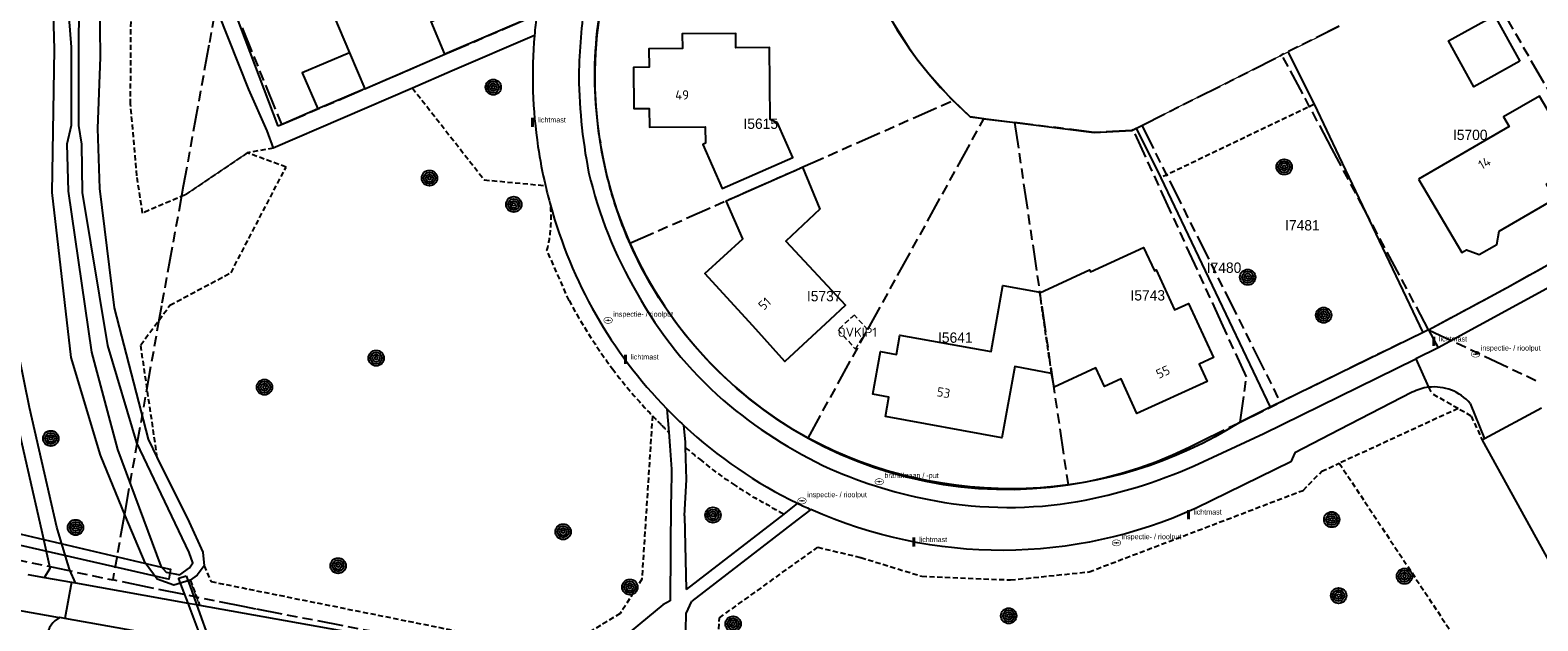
# Model space of a CAD drawing. Extents: x 168491 to 169507, y 481494 to 482503.
# Tile 37 of 108: x 168873 to 169019, y 482075 to 482133. Entities that reach past the tile are written whole.
import ezdxf
from ezdxf.enums import TextEntityAlignment as Align

# ---------------------------------------------------------------- set-up
doc = ezdxf.new("R2010")
doc.units = 0
doc.header["$LTSCALE"] = 0.5
doc.linetypes.add('KAD', pattern=[12, 5, -1, 2, -1, 2, -1])
doc.linetypes.add('STIPPELFIJN', pattern=[1.5, 1, -0.5])
doc.layers.get('0').update_dxf_attribs({"linetype": 'CONTINUOUS'})
for name, color, linetype in [('G01', 3, 'KAD'), ('G_BTD', 3, 'CONTINUOUS'), ('G_GBIP1', 7, 'CONTINUOUS'), ('G_KWDUPM1', 7, 'CONTINUOUS'), ('G_OWT', 7, 'CONTINUOUS'), ('G_PNDMV', 1, 'CONTINUOUS'), ('G_WGD', 2, 'CONTINUOUS'), ('G_WTD', 4, 'CONTINUOUS'), ('LSHD', 7, 'CONTINUOUS'), ('NAR', 7, 'CONTINUOUS'), ('OVKIP1', 7, 'CONTINUOUS'), ('PPAL', 7, 'CONTINUOUS'), ('PPUT', 7, 'CONTINUOUS'), ('PVGO', 7, 'CONTINUOUS'), ('Z01', 2, 'CONTINUOUS')]:
    doc.layers.add(name, color=color, linetype=linetype)
doc.layers.add('OBWVM', color=7, linetype='CONTINUOUS', lineweight=70)
doc.styles.add('ISO', font='isocpeur.ttf', dxfattribs={"height": 1})

# ---------------------------------------------------------------- blocks, each defined once
blk = doc.blocks.new('PAAL')
at = {"linetype": 'ByBlock', "lineweight": -2}
h = blk.add_hatch(color=0, dxfattribs=at)
h.dxf.hatch_style = 1
h.paths.add_polyline_path([(0.15, 0.8), (-0.15, 0.8), (-0.15, -0.1), (0, -0.1, -0.414214), (-0.1, 0, -1), (0.1, 0, -0.414214), (0, -0.1), (0.15, -0.1)])
at = {"linetype": 'ByBlock', "lineweight": -2, "true_color": 0x681648}
h = blk.add_hatch(color=219, dxfattribs=at)
h.dxf.hatch_style = 1
h.paths.add_polyline_path([(-0.1, 0, 1), (0.1, 0, 1)])
at = {"color": 0, "linetype": 'ByBlock', "lineweight": -2}
blk.add_attdef('PAAL', (0.5, 0.35), '', height=0.5, dxfattribs=at)
blk = doc.blocks.new('BOOM')
at = {"color": 0}
for radius in [0.75, 0.55, 0.35, 0.15]:
    blk.add_circle((0, 0), radius, dxfattribs=at)
blk = doc.blocks.new('put')
at = {"linetype": 'ByBlock', "lineweight": -2}
h = blk.add_hatch(color=0, dxfattribs=at)
h.dxf.hatch_style = 1
edge = h.paths.add_edge_path()
edge.add_spline(control_points=[(0.44, 0), (0.44, 0.04), (0.43, 0.09), (0.36, 0.2), (0.28, 0.26), (0.09, 0.32), (-0.02, 0.33), (-0.22, 0.29), (-0.31, 0.24), (-0.42, 0.12), (-0.44, 0.06), (-0.44, -0.06), (-0.42, -0.12), (-0.33, -0.22), (-0.28, -0.26), (-0.1, -0.33), (0.04, -0.33), (0.27, -0.27), (0.37, -0.2), (0.43, -0.08), (0.44, -0.04), (0.44, 0)], knot_values=[0, 0, 0, 0, 0.380029, 0.380029, 1.118666, 1.118666, 1.857303, 1.857303, 2.59594, 2.59594, 3.13294, 3.13294, 3.66994, 3.66994, 4.20694, 4.20694, 5.079565, 5.079565, 5.952189, 5.952189, 6.283185, 6.283185, 6.283185, 6.283185], degree=3, periodic=0)
edge = h.paths.add_edge_path(flags=16)
edge.add_ellipse((0, 0), major_axis=(0.392, 0), ratio=0.689655, start_angle=0, end_angle=360)
h = blk.add_hatch(color=0, dxfattribs=at)
h.dxf.hatch_style = 1
h.paths.add_polyline_path([(-0.1, 0, -0.096396), (-0.09, 0.04), (-0.25, 0.04, 1), (-0.25, -0.04), (-0.09, -0.04, -0.096396)])
at = {"linetype": 'ByBlock', "lineweight": -2, "true_color": 0x681648}
h = blk.add_hatch(color=219, dxfattribs=at)
h.dxf.hatch_style = 1
h.paths.add_polyline_path([(0.1, 0, 1), (-0.1, 0, 1)])
at = {"linetype": 'ByBlock', "lineweight": -2}
h = blk.add_hatch(color=0, dxfattribs=at)
h.dxf.hatch_style = 1
h.paths.add_polyline_path([(0.25, 0.04), (0.09, 0.04, -0.096396), (0.1, 0, -0.096396), (0.09, -0.04), (0.25, -0.04, 1)])
at = {"color": 0, "linetype": 'ByBlock', "lineweight": -2}
blk.add_attdef('PUT', (0.5, 0.35), '', height=0.5, dxfattribs=at)

msp = doc.modelspace()

# ---------------------------------------------------------------- linework, layer by layer
at = {"layer": 'G01'}
for p, q in [((169012.588, 482140.066), (169027.606, 482114.045)), ((168980.86, 482123.372), (168994.446, 482130.218)), ((168931.241, 482111.953), (168962.568, 482125.793)), ((168948.505, 482093.079), (168965.561, 482124.031)), ((168965.561, 482124.031), (168968.53, 482123.661)), ((168968.53, 482123.661), (168973.714, 482088.543)), ((168980.029, 482122.955), (168980.86, 482123.372)), ((168980.86, 482123.372), (168994.289, 482096.538)), ((169008.656, 482103.582), (169000, 482099.338)), ((169008.656, 482103.582), (169019.264, 482098.57)), ((169000, 482099.338), (168994.289, 482096.538)), ((168990.387, 482094.623), (168994.289, 482096.538))]:
    msp.add_line(p, q, dxfattribs=at)
for points in [[(168893.65, 482132.832), (168897.475, 482123.464), (168905.555, 482126.931), (168913.311, 482130.269), (168922.205, 482134.11), (168921.173, 482136.397), (168920.183, 482138.703), (168919.234, 482141.026), (168918.328, 482143.366)], [(168891.725, 482138.474), (168891.44, 482136.819), (168890.431, 482131.154), (168887.95, 482117.48), (168885.836, 482105.904), (168882.272, 482085.9), (168881.115, 482079.332)], [(168928.248, 482133.843), (168928.037, 482132.134), (168927.9, 482130.418), (168927.837, 482128.697), (168927.848, 482126.975), (168927.933, 482125.256), (168928.093, 482123.541), (168928.326, 482121.835), (168928.633, 482120.141), (168929.012, 482118.461), (168929.464, 482116.8), (168929.986, 482115.159), (168930.579, 482113.542), (168931.241, 482111.953)], [(168956.263, 482134.129), (168957.152, 482132.625), (168958.108, 482131.162), (168959.13, 482129.745), (168960.216, 482128.376), (168961.362, 482127.058), (168962.568, 482125.793)], [(169000, 482132.9858), (168994.446, 482130.218)], [(169000, 482119.8072), (168999.282, 482121.153), (168994.446, 482130.218)], [(168965.561, 482124.031), (168964.225, 482124.197), (168962.568, 482125.793)], [(168980.029, 482122.955), (168979.889, 482122.885), (168976.259, 482122.7), (168968.53, 482123.661)], [(168990.387, 482094.623), (168991.006, 482098.996), (168988.745, 482103.931), (168980.029, 482122.955)], [(169008.656, 482103.582), (169000, 482119.8072)], [(168678.505, 482115.656), (168680.176, 482115.421), (168685.101, 482114.339), (168708.078, 482109.988), (168733.577, 482105.202), (168742.614, 482103.713), (168744.826, 482103.439), (168747.262, 482103.279), (168748.01, 482103.226), (168749.182, 482103.143), (168751.108, 482102.778), (168758.012, 482101.701), (168779.358, 482097.953), (168788.04, 482096.582), (168791.925, 482095.969), (168809.387, 482093.323), (168824.071, 482090.81), (168837.299, 482088.428), (168851.241, 482085.642), (168881.115, 482079.332)], [(169008.656, 482103.582), (169016.266, 482107.672), (169023.462, 482111.688), (169027.606, 482114.045)], [(168931.241, 482111.953), (168931.977, 482110.381), (168932.78, 482108.843), (168933.649, 482107.34), (168934.582, 482105.877), (168935.577, 482104.456), (168936.634, 482103.079), (168937.748, 482101.749), (168938.92, 482100.468), (168940.145, 482099.239), (168941.423, 482098.065), (168942.75, 482096.947), (168944.125, 482095.887), (168945.544, 482094.888), (168947.005, 482093.952), (168948.505, 482093.079)], [(168973.714, 482088.543), (168975.452, 482088.841), (168977.175, 482089.215), (168978.879, 482089.664), (168980.562, 482090.188), (168982.221, 482090.786), (168983.852, 482091.456), (168985.451, 482092.198), (168986.614, 482092.769), (168990.387, 482094.623)], [(168948.505, 482093.079), (168950.044, 482092.272), (168951.617, 482091.532), (168953.221, 482090.862), (168954.853, 482090.262), (168956.509, 482089.734), (168958.186, 482089.278), (168959.882, 482088.896), (168961.593, 482088.588), (168963.315, 482088.355), (168965.046, 482088.197), (168966.783, 482088.115), (168968.521, 482088.109), (168970.258, 482088.178), (168971.99, 482088.323), (168973.714, 482088.543)], [(168990.373, 482053.852), (168983.226, 482055.989), (168982.702, 482056.146), (168982.06, 482056.411), (168972.665, 482060.284), (168959.015, 482064.011), (168952.564, 482065.284), (168946.58, 482067.985), (168930.484, 482070.994), (168926.686, 482070.388), (168921.112, 482071.488), (168894.965, 482076.507), (168893.913, 482076.719), (168884.488, 482078.62), (168881.115, 482079.332)]]:
    msp.add_lwpolyline(points, dxfattribs=at)
at = {"layer": 'G_BTD', "linetype": 'STIPPELFIJN', "lineweight": -3, "transparency": 33554687}
for points in [[(168894.151, 482120.717), (168888.076, 482116.617), (168883.999, 482114.884), (168883.448, 482118.499), (168882.836, 482125.443), (168882.91, 482138.891), (168882.595, 482145.753)], [(168910.16, 482127.003), (168917.124, 482118.099), (168923.056, 482117.547)], [(168997.595, 482125.442), (168982.717, 482118.308)], [(168885.432, 482091.173), (168883.817, 482102.098), (168886.659, 482105.955), (168892.573, 482109.106), (168897.906, 482119.339), (168894.151, 482120.717)], [(168896.658, 482121.184), (168894.151, 482120.717)], [(168925.344, 482106.416), (168923.203, 482111.266)], [(169008.658, 482098.001), (169008.914, 482097.429)], [(169011.516, 482095.935), (169008.914, 482097.429)], [(168933.425, 482095.238), (168932.401, 482079.396), (168930.303, 482076.076), (168924.25, 482072.387), (168890.638, 482079.146)], [(169011.516, 482095.935), (169000.004, 482090.632)], [(169012.786, 482095.206), (169011.516, 482095.935)], [(169012.786, 482095.206), (169013.865, 482092.886)], [(169000, 482058.5799), (168983.153, 482061.434), (168944.704, 482068.301), (168942.447, 482069.083), (168939.801, 482073.816), (168939.918, 482075.666), (168949.452, 482082.497), (168953.616, 482081.501), (168959.531, 482079.686), (168968.131, 482079.33), (168975.759, 482080.113), (168996.501, 482088.012), (168998.314, 482089.861)], [(168998.314, 482089.861), (169000.004, 482090.632)], [(169000, 482090.6302), (169000.004, 482090.632)], [(169000.004, 482090.632), (169024.154, 482054.24)], [(168889.966, 482080.702), (168890.638, 482079.146)], [(168888.617, 482079.317), (168889.532, 482076.883)]]:
    msp.add_lwpolyline(points, dxfattribs=at)
at = {"layer": 'G_BTD', "linetype": 'Continuous', "lineweight": 25, "transparency": 33554687}
for points in [[(168997.595, 482125.442), (168995.06, 482130.494)], [(169000, 482120.3932), (168997.595, 482125.442)], [(168980.317, 482123.1), (168982.717, 482118.308)], [(169008.131, 482103.324), (169000, 482120.3932)], [(168982.717, 482118.308), (168993.317, 482096.06)]]:
    msp.add_lwpolyline(points, dxfattribs=at)
at = {"layer": 'G_BTD', "linetype": 'STIPPELFIJN', "lineweight": -3, "transparency": 33554687}
for points in [[(168923.203, 482111.266, 0.09027176), (168923.545, 482115.652)], [(168929.555, 482099.783, -0.03746596), (168925.344, 482106.416)], [(168933.425, 482095.238, -0.02983589), (168929.555, 482099.783)], [(168934.331, 482094.318, -0.00657136), (168933.425, 482095.238)], [(168935.011, 482093.634, -0.00586505), (168934.331, 482094.318)], [(168936.633, 482092.149, 0.01271529), (168938.016, 482091.026)], [(168938.016, 482091.026, 0.0378273), (168941.227, 482088.654)], [(168941.227, 482088.654, 0.03618221), (168944.383, 482086.728)], [(168944.383, 482086.728, 0.0215539), (168946.151, 482085.716)]]:
    msp.add_lwpolyline(points, format="xyb", dxfattribs=at)
at = {"layer": 'G_GBIP1', "linetype": 'Continuous', "lineweight": 25, "transparency": 33554687}
for points in [[(168904.065, 482130.421), (168899.483, 482128.465), (168900.989, 482124.971)], [(168905.552, 482126.938), (168900.989, 482124.971)]]:
    msp.add_lwpolyline(points, dxfattribs=at)
at = {"layer": 'G_KWDUPM1', "linetype": 'Continuous', "lineweight": 25, "transparency": 33554687}
for points in [[(168867.794, 482084.8), (168886.524, 482080.416)], [(168886.362, 482079.447), (168868.049, 482083.606)], [(168886.524, 482080.416), (168886.722, 482080.371), (168886.558, 482079.405), (168886.362, 482079.447)], [(168887.528, 482079.45), (168887.505, 482079.511), (168888.239, 482079.741)], [(168887.887, 482078.488), (168887.528, 482079.45)], [(168888.239, 482079.741), (168888.398, 482079.294)], [(168888.398, 482079.294), (168888.738, 482078.335)], [(168888.412, 482077.083), (168887.887, 482078.488)], [(168888.738, 482078.335), (168889.236, 482076.936)], [(168889.862, 482073.202), (168888.412, 482077.083)], [(168889.236, 482076.936), (168890.61, 482073.068)]]:
    msp.add_lwpolyline(points, dxfattribs=at)
at = {"layer": 'G_OWT', "linetype": 'Continuous', "lineweight": 25, "transparency": 33554687}
for points in [[(168888.617, 482079.317), (168887.04, 482078.807), (168885.427, 482079.407), (168884.24, 482080.98), (168882.299, 482085.589), (168879.926, 482091.435), (168877.09, 482100.896), (168875.242, 482116.867), (168875.464, 482130.749), (168875.237, 482138.959), (168875.079, 482148.199), (168874.723, 482156.869), (168868.163, 482179.065), (168863.591, 482188.989), (168860.681, 482193.441), (168859.635, 482195.392), (168859.958, 482196.904), (168860.682, 482197.687), (168861.842, 482198.366)], [(168879.988, 482146.326), (168879.78, 482138.546), (168879.882, 482130.004), (168879.642, 482123.082), (168879.825, 482117.269), (168881.246, 482105.696), (168884.54, 482092.975), (168885.432, 482091.173)], [(168885.432, 482091.173), (168888.519, 482084.94), (168889.854, 482082.032), (168889.966, 482080.702)], [(168889.966, 482080.702), (168889.291, 482079.776), (168888.617, 482079.317)]]:
    msp.add_lwpolyline(points, dxfattribs=at)
at = {"layer": 'G_PNDMV', "linetype": 'Continuous', "lineweight": 25, "transparency": 33554687}
for points in [[(168913.314, 482130.288), (168911.97, 482133.46), (168916.422, 482135.366), (168913.827, 482141.443)], [(168901.59, 482136.22), (168904.065, 482130.421)], [(169017.52, 482129.603), (169013.062, 482127.127), (169010.594, 482131.569), (169015.051, 482134.045), (169017.52, 482129.603)], [(168945.56, 482123.629), (168944.848, 482123.959), (168944.765, 482130.938), (168941.515, 482130.9), (168941.499, 482132.299), (168936.309, 482132.238), (168936.326, 482130.838), (168933.086, 482130.799), (168933.107, 482129.011), (168931.597, 482129), (168931.627, 482125.012), (168933.122, 482125.02), (168933.149, 482123.223), (168938.531, 482123.256), (168938.555, 482121.654), (168938.31, 482121.536), (168940.185, 482117.25), (168947.04, 482120.259), (168945.56, 482123.629)], [(168904.065, 482130.421), (168905.552, 482126.938)], [(168905.552, 482126.938), (168913.314, 482130.288)], [(169007.696, 482118.177), (169011.875, 482111.049), (169012.341, 482111.31), (169013.553, 482110.866), (169015.26, 482111.848), (169015.5, 482113.143), (169020.913, 482116.268), (169020.088, 482117.697), (169023.331, 482119.575), (169019.425, 482126.224), (169015.921, 482124.209), (169016.477, 482123.262), (169007.696, 482118.177)], [(168950.635, 482104.525), (168946.27, 482100.514), (168943.154, 482103.94), (168938.494, 482109.028), (168942.174, 482112.392), (168940.557, 482116.081), (168947.96, 482119.345), (168949.658, 482115.251), (168946.346, 482112.161), (168952.143, 482105.945), (168950.635, 482104.525)], [(168970.973, 482107.155), (168975.798, 482109.372), (168975.882, 482109.191), (168981.034, 482111.558), (168982.078, 482109.287), (168982.26, 482109.37), (168984.043, 482105.49), (168985.396, 482106.112), (168987.801, 482100.878), (168986.42, 482100.244), (168987.189, 482098.572), (168980.392, 482095.448), (168978.849, 482098.805), (168977.249, 482098.083), (168976.414, 482099.899), (168972.367, 482098.026), (168972.11, 482099.348)], [(168972.11, 482099.348), (168968.567, 482100.005), (168967.307, 482093.115), (168956.001, 482095.163), (168956.341, 482097.043), (168954.791, 482097.318), (168955.527, 482101.454), (168957.082, 482101.177), (168957.413, 482103.038), (168966.264, 482101.464), (168967.402, 482107.864), (168970.963, 482107.23), (168970.973, 482107.155)]]:
    msp.add_lwpolyline(points, dxfattribs=at)
at = {"layer": 'G_PNDMV', "linetype": 'STIPPELFIJN', "lineweight": -3, "transparency": 33554687}
msp.add_lwpolyline([(168972.11, 482099.348), (168970.973, 482107.155)], dxfattribs=at)
at = {"layer": 'G_WGD', "linetype": 'Continuous', "lineweight": 25, "transparency": 33554687}
for points in [[(168876.731, 482080.971), (168875.677, 482084.451), (168873.033, 482096.054), (168871.074, 482105.759), (168869.506, 482114.579), (168868.039, 482125.357), (168866.138, 482138.877), (168864.991, 482148.054), (168863.921, 482154.853), (168862.995, 482160.193), (168860.162, 482171.131), (168859.511, 482173.238), (168859.267, 482173.87), (168858.235, 482176.191), (168856.591, 482179.398), (168853.789, 482183.691), (168851.076, 482187.531), (168849.314, 482190.613), (168847.904, 482193.579), (168846.934, 482195.816), (168846.24, 482197.549)], [(168874.484, 482079.574), (168875.031, 482080.453), (168874.228, 482084.127), (168871.581, 482095.742), (168869.615, 482105.482), (168868.039, 482114.349), (168866.568, 482125.154), (168864.666, 482138.682), (168863.521, 482147.846), (168862.456, 482154.61), (168861.542, 482159.879), (168858.728, 482170.748), (168858.066, 482172.796), (168857.831, 482173.418), (168856.902, 482175.536), (168855.305, 482178.652), (168852.56, 482182.857), (168849.822, 482186.733), (168847.997, 482189.925), (168846.552, 482192.965), (168845.563, 482195.245), (168845.505, 482195.389)], [(168897.157, 482123.32), (168889.087, 482144.593), (168886.414, 482155.294), (168884.181, 482165.13), (168882.739, 482179.061), (168882.233, 482185.444)], [(168883.54, 482161.47), (168884.23, 482158.193), (168885.225, 482153.801), (168887.952, 482143.288), (168889.324, 482139.335), (168894.263, 482126.87), (168896.039, 482122.838)], [(168922.205, 482134.11), (168913.314, 482130.288)], [(168921.988, 482132.101), (168914.015, 482128.665)], [(168914.015, 482128.665), (168910.16, 482127.003)], [(168910.16, 482127.003), (168896.658, 482121.184)], [(168900.989, 482124.971), (168897.157, 482123.32)], [(168928.166, 482123.188), (168928.13, 482123.495)], [(168896.039, 482122.838), (168896.658, 482121.184)], [(168928.328, 482122.002), (168928.351, 482121.848), (168928.375, 482121.694)], [(169008.656, 482103.582), (169016.266, 482107.672), (169023.462, 482111.688), (169027.829, 482114.172), (169031.875, 482116.525), (169035.028, 482118.391), (169037.813, 482120.077)], [(168929.128, 482118.069), (168929.195, 482117.813), (168929.263, 482117.557)], [(168930.953, 482112.626), (168930.752, 482113.117)], [(169008.131, 482103.324), (169000, 482099.337)], [(169008.656, 482103.582), (169008.131, 482103.324)], [(169000, 482099.337), (168993.317, 482096.06)], [(169007.058, 482097.514), (169000, 482093.8782)], [(168934.83, 482095.896), (168935.011, 482093.634)], [(168993.317, 482096.06), (168990.387, 482094.623)], [(169012.702, 482096.435), (169014.083, 482093.003)], [(168936.633, 482092.149), (168936.614, 482092.728), (168936.481, 482094.286)], [(169000, 482093.8782), (168995.696, 482091.661), (168995.301, 482090.769)], [(168935.011, 482093.634), (168935.115, 482092.34), (168935.259, 482090.056), (168935.229, 482087.341), (168935.205, 482086.941)], [(169014.083, 482093.003), (169013.865, 482092.886)], [(169013.865, 482092.886), (169023.21, 482075.892)], [(168936.529, 482085.54), (168936.737, 482089.046), (168936.633, 482092.149)], [(168995.301, 482090.769), (168986.119, 482086.276)], [(168935.205, 482086.941), (168935.132, 482077.319)], [(168947.494, 482086.754), (168946.151, 482085.716)], [(168936.529, 482085.54), (168936.679, 482078.393)], [(168946.151, 482085.716), (168936.679, 482078.393)], [(168947.423, 482085.111), (168937.238, 482077.276)], [(168948.78, 482086.154), (168947.423, 482085.111)], [(168877.513, 482079.032), (168876.941, 482080.278), (168876.731, 482080.971)], [(168872.882, 482079.86), (168874.484, 482079.574)], [(168877.513, 482079.032), (168888.412, 482077.083)], [(168888.412, 482077.083), (168889.236, 482076.936)], [(168889.236, 482076.936), (168889.532, 482076.883)], [(168889.532, 482076.883), (168926.159, 482070.334)], [(168934.448, 482076.923), (168929.789, 482073.077), (168927.85, 482071.66), (168926.159, 482070.334)], [(168935.132, 482077.319), (168934.448, 482076.923)], [(168936.707, 482076.069), (168937.238, 482077.276)], [(168936.674, 482074.457), (168936.707, 482076.069)]]:
    msp.add_lwpolyline(points, dxfattribs=at)
at = {"layer": 'G_WGD', "lineweight": -3, "transparency": 33554687}
for points in [[(168926.904, 482135.968, 0.02205605), (168926.29, 482128.712)], [(168922.205, 482134.11, 0.01147589), (168921.988, 482132.101)], [(168926.29, 482128.712, 0.04879282), (168927.243, 482118.853)], [(168927.243, 482118.853, 0.0751937), (168931.917, 482107.147)], [(168931.917, 482107.147, 0.08680883), (168940.296, 482096.739)], [(168940.296, 482096.739, 0.06840239), (168950.646, 482090.101)], [(168934.83, 482095.896, 0.01256699), (168936.481, 482094.286)], [(168950.646, 482090.101, 0.05796207), (168960.881, 482086.992)], [(168974.657, 482086.935, 0.05834527), (168985.95, 482090.386)], [(168947.494, 482086.754, 0.00757773), (168948.78, 482086.154)], [(168960.881, 482086.992, 0.08819716), (168974.657, 482086.935)], [(168875.984, 482075.681, 0.2551074), (168874.744, 482073.899)]]:
    msp.add_lwpolyline(points, format="xyb", dxfattribs=at)
at = {"layer": 'G_WGD', "linetype": 'Continuous', "lineweight": 25, "transparency": 33554687}
for points in [[(168928.13, 482123.495, -0.06764594), (168928.248, 482133.843)], [(168921.988, 482132.101, 0.05889386), (168922.331, 482121.319)], [(168928.328, 482122.002, -0.00850339), (168928.166, 482123.188)], [(168929.128, 482118.069, -0.02288331), (168928.375, 482121.694)], [(168922.331, 482121.319, 0.0208856), (168923.056, 482117.547)], [(168923.056, 482117.547, 0.0110283), (168923.545, 482115.652)], [(168930.752, 482113.117, -0.02950911), (168929.263, 482117.557)], [(168923.545, 482115.652, 0.12740961), (168934.83, 482095.896)], [(168948.505, 482093.079, -0.16967894), (168930.953, 482112.626)], [(169012.702, 482096.435, 0.24734318), (169008.658, 482098.001)], [(169008.658, 482098.001, 0.09060161), (169007.058, 482097.514)], [(168936.481, 482094.286, 0.07392492), (168947.494, 482086.754)], [(168990.387, 482094.623, -0.27014071), (168948.505, 482093.079)], [(168986.119, 482086.276, -0.21532452), (168948.78, 482086.154)]]:
    msp.add_lwpolyline(points, format="xyb", dxfattribs=at)
at = {"layer": 'G_WGD', "lineweight": -3, "transparency": 33554687}
for points in [[(169021.515, 482108.301), (169009.574, 482101.81)], [(169008.656, 482103.582), (169009.574, 482101.81)], [(169009.574, 482101.81), (169007.427, 482100.755)], [(169000, 482097.1052), (169007.427, 482100.755)], [(169007.427, 482100.755), (169008.658, 482098.001)], [(168985.95, 482090.386), (168992.674, 482093.505), (169000, 482097.1052)], [(169019.603, 482095.961), (169014.083, 482093.003)], [(168874.484, 482079.574), (168877.104, 482079.105)], [(168877.104, 482079.105), (168876.477, 482075.593)], [(168877.104, 482079.105), (168877.513, 482079.032)], [(168869.159, 482076.901), (168871.393, 482076.501), (168875.566, 482075.756), (168875.984, 482075.681)], [(168876.477, 482075.593), (168875.984, 482075.681)], [(168889.862, 482073.202), (168876.477, 482075.593)]]:
    msp.add_lwpolyline(points, dxfattribs=at)
at = {"layer": 'G_WTD', "linetype": 'Continuous', "lineweight": 25, "transparency": 33554687}
for points in [[(168876.479, 482138.784), (168877.089, 482130.954), (168877.089, 482123.375), (168876.66, 482121.556), (168876.785, 482117.015), (168879.048, 482101.413), (168881.574, 482091.985), (168885.764, 482080.663), (168886.28, 482080.097), (168887.619, 482079.838), (168888.563, 482080.488), (168888.874, 482080.988), (168888.505, 482081.999), (168883.443, 482092.609), (168880.635, 482102.045), (168878.194, 482116.881), (168878.106, 482121.551), (168877.816, 482123.366), (168877.821, 482130.889), (168877.886, 482138.707)], [(168956.684, 482133.41), (168958.351, 482130.803)], [(168958.351, 482130.803), (168959.054, 482129.839)], [(168959.054, 482129.839), (168960.264, 482128.331)], [(168960.264, 482128.331), (168962.364, 482125.989)], [(168962.364, 482125.989), (168964.225, 482124.197)], [(168964.225, 482124.197), (168976.259, 482122.7)], [(168976.259, 482122.7), (168979.889, 482122.885)], [(168979.889, 482122.885), (168980.317, 482123.1)]]:
    msp.add_lwpolyline(points, dxfattribs=at)
at = {"layer": 'LSHD', "linetype": 'Continuous', "lineweight": 13, "transparency": 33554687}
for points in [[(168956.684, 482133.41), (168958.351, 482130.803), (168959.054, 482129.839), (168960.264, 482128.331), (168962.364, 482125.989), (168964.225, 482124.197), (168976.259, 482122.7), (168979.889, 482122.885), (168980.317, 482123.1)], [(168995.06, 482130.494), (169000, 482132.9717)], [(168980.317, 482123.1), (168995.06, 482130.494)], [(168888.076, 482116.617), (168894.151, 482120.717)], [(168889.532, 482076.883), (168888.617, 482079.317)]]:
    msp.add_lwpolyline(points, dxfattribs=at)
at = {"layer": 'OBWVM', "linetype": 'STIPPELFIJN', "lineweight": 13, "transparency": 33554687}
msp.add_lwpolyline([(168954.283, 482103.587), (168953.006, 482105.004), (168951.413, 482103.569), (168953.108, 482101.689), (168954.283, 482103.587)], dxfattribs=at)

# ---------------------------------------------------------------- block references
at = {"layer": 'PPAL', "linetype": 'Continuous', "lineweight": 13, "transparency": 33554687}
for p in [(168921.803, 482123.316), (169009.168, 482102.089), (168930.812, 482100.345), (168985.379, 482085.315), (168958.77, 482082.646)]:
    msp.add_blockref('PAAL', p, dxfattribs=at).add_auto_attribs({'PAAL': 'lichtmast'})
at = {"layer": 'PPUT', "linetype": 'Continuous', "lineweight": 13, "transparency": 33554687}
for p, values in [((168929.128, 482104.488), {'PUT': 'inspectie- / rioolput'}), ((169013.219, 482101.209), {'PUT': 'inspectie- / rioolput'}), ((168955.41, 482088.85), {'PUT': 'brandkraan / -put'}), ((168947.921, 482086.994), {'PUT': 'inspectie- / rioolput'}), ((168978.398, 482082.921), {'PUT': 'inspectie- / rioolput'})]:
    msp.add_blockref('put', p, dxfattribs=at).add_auto_attribs(values)
at = {"layer": 'PVGO', "linetype": 'Continuous', "lineweight": 0, "transparency": 33554687}
for p in [(168917.994, 482127.084), (168994.664, 482119.356), (168911.811, 482118.275), (168919.982, 482115.724), (168991.127, 482108.666), (168998.483, 482104.985), (168906.648, 482100.827), (168895.815, 482098.013), (168875.104, 482093.044), (168939.294, 482085.616), (168877.507, 482084.415), (168999.272, 482085.181), (168999.272, 482085.181), (168924.767, 482083.998), (168902.954, 482080.704), (168931.237, 482078.636), (169006.321, 482079.689), (168999.939, 482077.81), (168999.939, 482077.81), (168967.957, 482075.847), (168941.245, 482075.061)]:
    msp.add_blockref('BOOM', p, dxfattribs=at)

# ---------------------------------------------------------------- texts
at = {"layer": 'NAR', "linetype": 'Continuous', "lineweight": 25, "transparency": 33554687, "style": 'ISO'}
for s, rotation, p in [('49', 0.3, (168936.299, 482126.332)), ('14', 30.1, (169014.074, 482119.732)), ('51', 42.5, (168944.301, 482106.101)), ('55', 24.7, (168982.913, 482099.484)), ('53', 349.7, (168961.648, 482097.479))]:
    msp.add_text(s, height=0.9, rotation=rotation, dxfattribs=at).set_placement(p, align=Align.MIDDLE_CENTER)
at = {"layer": 'OVKIP1', "linetype": 'Continuous', "lineweight": 70, "transparency": 33554687, "style": 'ISO'}
msp.add_text('OVKIP1', height=0.9, dxfattribs=at).set_placement((168953.285, 482103.338), align=Align.MIDDLE_CENTER)
at = {"layer": 'Z01', "ltscale": 0.5}
for s, p in [('I5615', (168942.2501, 482123.041)), ('I5700', (169011.026, 482121.9613)), ('I7481', (168994.758, 482113.2006)), ('I7480', (168987.159, 482109.089)), ('I5737', (168948.401, 482106.3368)), ('I5743', (168979.768, 482106.4098)), ('I5641', (168961.1095, 482102.3139))]:
    msp.add_text(s, height=1, dxfattribs=at).set_placement(p)

doc.saveas('drawing.dxf')
